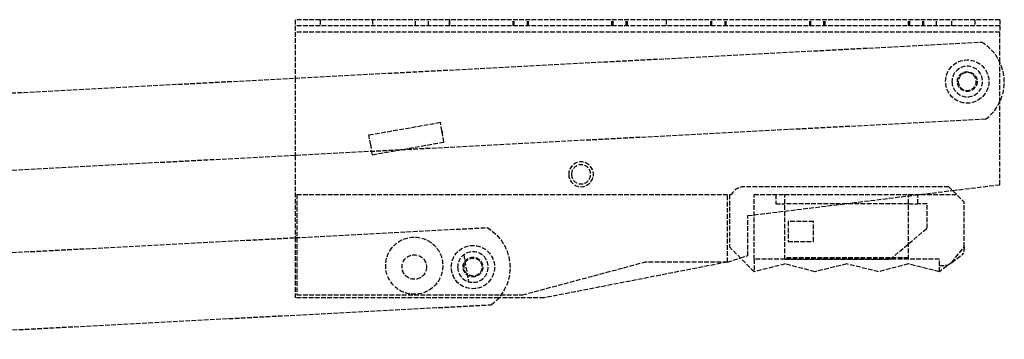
# Model space of a CAD drawing. Header units: millimetres. Extents: x -637 to 0, y -116 to 0.
# Tile 2 of 2: x -319 to 0, y -103 to 0. Entities that reach past the tile are written whole.
import ezdxf

# ---------------------------------------------------------------- set-up
doc = ezdxf.new("R2010")
doc.units = ezdxf.units.MM
doc.header["$LTSCALE"] = 10
doc.linetypes.add('ALLCAD_Strich', pattern=[0.2, 0.15, -0.05])
doc.layers.add('BESCH_KONT_sich_schn_seit_2d', color=160, linetype='Continuous')

msp = doc.modelspace()

# ---------------------------------------------------------------- linework, layer by layer
at = {"layer": 'BESCH_KONT_sich_schn_seit_2d', "linetype": 'ALLCAD_Strich', "extrusion": (-1.09476e-47, 1, -2.22045e-16)}
for p, q in [((-1.48, 0), (-229.48, 0)), ((-229.48, 0), (-229.48, -4)), ((-221.48, 0), (-221.48, -2)), ((-204.48, 0), (-204.48, -2)), ((-190.61, -2), (-190.61, 0)), ((-186.36, -2), (-186.36, 0)), ((-179.59, -2), (-179.59, 0)), ((-179.59, 0), (-179.59, -2)), ((-179.48, -2), (-179.48, 0)), ((-158.98, -2), (-158.98, 0)), ((-158.61, -2), (-158.61, 0)), ((-154.36, -2), (-154.36, 0)), ((-153.98, -2), (-153.98, 0)), ((-126.98, -2), (-126.98, 0)), ((-126.61, -2), (-126.61, 0)), ((-122.36, -2), (-122.36, 0)), ((-121.98, -2), (-121.98, 0)), ((-109.48, 0), (-109.48, -2)), ((-94.98, -2), (-94.98, 0)), ((-94.61, -2), (-94.61, 0)), ((-90.36, -2), (-90.36, 0)), ((-89.98, -2), (-89.98, 0)), ((-62.98, -2), (-62.98, 0)), ((-62.61, -2), (-62.61, 0)), ((-58.36, -2), (-58.36, 0)), ((-57.98, -2), (-57.98, 0)), ((-30.98, -2), (-30.98, 0)), ((-30.61, -2), (-30.61, 0)), ((-26.36, -2), (-26.36, 0)), ((-25.98, -2), (-25.98, 0)), ((-21.98, -2), (-21.98, 0)), ((-16.98, -2), (-16.98, 0)), ((-9.48, 0), (-9.48, -2)), ((-1.48, 0), (-1.48, -4)), ((-1.48, -2), (-229.48, -2)), ((-1.48, -4), (-229.48, -4)), ((-229.48, -4), (-229.48, -18.88)), ((-1.48, -13.61), (-1.48, -4)), ((-385.33, -27.05), (-7.35, -7.24)), ((-1.48, -26.7), (-1.48, -13.61)), ((-229.48, -18.88), (-229.48, -43.92)), ((-1.48, -53.36), (-1.48, -26.7)), ((-6.05, -32.21), (-378.92, -51.75)), ((-205.64, -37.26), (-182.49, -33.19)), ((-182, -35.98), (-182.49, -33.19)), ((-205.07, -40.46), (-205.64, -37.26)), ((-181.37, -39.59), (-182, -35.98)), ((-181.93, -36.36), (-182, -35.98)), ((-181.99, -36.07), (-181.93, -36.39)), ((-181.93, -36.4), (-181.93, -36.37)), ((-181.86, -36.77), (-181.93, -36.41)), ((-181.86, -36.77), (-181.88, -36.66)), ((-204.51, -43.66), (-205.07, -40.46)), ((-204.51, -43.66), (-181.37, -39.59)), ((-229.48, -43.92), (-229.48, -70.5)), ((-17.98, -54), (-83.98, -54)), ((-17.98, -54), (-12.98, -59)), ((-16.75, -55.24), (-1.48, -53.36)), ((-228.98, -56.56), (-89.62, -56.56)), ((-228.98, -56.56), (-228.98, -89)), ((-89.62, -78.4), (-89.62, -56.56)), ((-88.98, -56.56), (-88.98, -73.5)), ((-88.98, -56.56), (-88.35, -56.56)), ((-82.98, -63.37), (-16.75, -55.24)), ((-80.98, -77.5), (-80.98, -56.56)), ((-80.98, -56.56), (-70.98, -56.56)), ((-73.98, -56.56), (-73.98, -59.5)), ((-70.98, -77.5), (-70.98, -56.56)), ((-70.98, -56.56), (-30.98, -56.56)), ((-30.98, -56.56), (-15.43, -56.56)), ((-30.98, -77.5), (-30.98, -56.56)), ((-27.98, -59.5), (-27.98, -56.56)), ((-73.98, -59.5), (-70.98, -59.5)), ((-30.98, -59.5), (-70.98, -59.5)), ((-30.98, -59.5), (-27.98, -59.5)), ((-24.98, -59.5), (-27.98, -59.5)), ((-24.98, -67.43), (-24.98, -59.5)), ((-12.98, -73.5), (-12.98, -59)), ((-82.98, -76.3), (-82.98, -63.37)), ((-69.98, -65.3), (-69.98, -71.7)), ((-61.78, -65.3), (-69.98, -65.3)), ((-61.78, -71.7), (-61.78, -65.3)), ((-381.18, -78.45), (-167.35, -67.24)), ((-36.98, -77.5), (-24.98, -67.43)), ((-229.48, -70.5), (-229.48, -89.97)), ((-69.98, -71.7), (-61.78, -71.7)), ((-174.96, -76.05), (-173.43, -84.73)), ((-80.97, -81.51), (-88.98, -73.5)), ((-85.41, -77.07), (-82.98, -76.3)), ((-16.98, -78.5), (-12.98, -73.5)), ((-16.98, -78.5), (-13.3, -75.74)), ((-155.98, -89), (-116.42, -78.4)), ((-89.62, -78.4), (-148.95, -89.97)), ((-89.62, -78.4), (-116.42, -78.4)), ((-89.62, -78.4), (-85.41, -77.07)), ((-89.62, -78.4), (-89.62, -78.4)), ((-89.62, -78.4), (-89.62, -78.4)), ((-80.98, -77.5), (-80.98, -81.5)), ((-20.98, -77.5), (-80.98, -77.5)), ((-70.88, -79), (-80.97, -81.51)), ((-30.98, -77), (-70.98, -77)), ((-70.98, -77.46), (-36.93, -77.46)), ((-61.3, -81.5), (-70.88, -79)), ((-50.98, -79), (-61.3, -81.5)), ((-40.67, -81.5), (-50.98, -79)), ((-31.08, -79), (-40.67, -81.5)), ((-20.98, -81.5), (-31.08, -79)), ((-20.98, -81.5), (-20.98, -77.5)), ((-16.98, -78.5), (-20.98, -81.5)), ((-20.98, -79.5), (-18.98, -79.5)), ((-228.98, -89), (-155.98, -89)), ((-378.92, -103.36), (-166.05, -92.21)), ((-163.63, -89.97), (-229.48, -89.97)), ((-148.95, -89.97), (-163.63, -89.97))]:
    msp.add_line(p, q, dxfattribs=at)
at = {"layer": 'BESCH_KONT_sich_schn_seit_2d', "linetype": 'ALLCAD_Strich'}
for centre, radius in [((-11.98, -20), 7), ((-11.98, -20), 3.2), ((-190.98, -79.56), 9.24), ((-171.98, -80), 7), ((-190.98, -80), 3.95), ((-171.98, -80), 3.2)]:
    msp.add_circle(centre, radius, dxfattribs=at)
at = {"layer": 'BESCH_KONT_sich_schn_seit_2d', "linetype": 'ALLCAD_Strich', "extrusion": (-2.22045e-16, -2.22045e-16, -1)}
for centre, radius in [((11.98, -20), 4.95), ((11.98, -20), 2.9), ((136.98, -50), 4), ((136.98, -50), 3.1), ((171.98, -80), 4.95)]:
    msp.add_circle(centre, radius, dxfattribs=at)
at = {"layer": 'BESCH_KONT_sich_schn_seit_2d', "linetype": 'ALLCAD_Strich'}
for centre, radius, start, end in [((-14.98, -20.16), 15, 306.5573, 59.4427), ((-83.98, -59), 5, 90, 150.7412)]:
    msp.add_arc(centre, radius, start, end, dxfattribs=at)
at = {"layer": 'BESCH_KONT_sich_schn_seit_2d', "linetype": 'ALLCAD_Strich', "extrusion": (-2.22045e-16, -2.22045e-16, -1)}
for centre, radius, start, end in [((174.98, -80.16), 15, 120.5573, 233.4427), ((18.98, -73.5), 6, 180, 203.2037), ((20.98, -73.5), 8, 180, 196.2602), ((171.98, -80), 2.9, 310.8426, 29.2231), ((171.98, -80), 2.9, 29.2231, 310.8426), ((18.98, -73.5), 6, 263.0565, 270)]:
    msp.add_arc(centre, radius, start, end, dxfattribs=at)
at = {"layer": 'BESCH_KONT_sich_schn_seit_2d', "linetype": 'ALLCAD_Strich'}
for points, knots in [([(-181.93, -36.38), (-181.93, -36.37), (-181.93, -36.36), (-181.93, -36.36), (-181.94, -36.35), (-181.94, -36.35), (-181.94, -36.34), (-181.94, -36.33), (-181.94, -36.33), (-181.94, -36.32), (-181.94, -36.31), (-181.94, -36.31), (-181.95, -36.3), (-181.95, -36.29), (-181.95, -36.29), (-181.95, -36.28), (-181.95, -36.28), (-181.95, -36.27), (-181.95, -36.26), (-181.95, -36.26), (-181.95, -36.25), (-181.95, -36.24), (-181.96, -36.24), (-181.96, -36.23), (-181.96, -36.23), (-181.96, -36.22), (-181.96, -36.21), (-181.96, -36.21), (-181.96, -36.2), (-181.96, -36.2), (-181.96, -36.19), (-181.97, -36.19), (-181.97, -36.18), (-181.97, -36.17), (-181.97, -36.17), (-181.97, -36.16), (-181.97, -36.16), (-181.97, -36.15), (-181.97, -36.15), (-181.97, -36.14), (-181.97, -36.14), (-181.97, -36.13), (-181.98, -36.13), (-181.98, -36.12), (-181.98, -36.12), (-181.98, -36.11), (-181.98, -36.11), (-181.98, -36.1), (-181.98, -36.1), (-181.98, -36.09), (-181.98, -36.09), (-181.98, -36.09), (-181.98, -36.08), (-181.98, -36.08), (-181.99, -36.07), (-181.99, -36.07), (-181.99, -36.06), (-181.99, -36.06), (-181.99, -36.06), (-181.99, -36.05), (-181.99, -36.05), (-181.99, -36.05), (-181.99, -36.04), (-181.99, -36.04), (-181.99, -36.04), (-181.99, -36.03), (-181.99, -36.03), (-181.99, -36.03), (-181.99, -36.02), (-181.99, -36.02)], [0.0020844, 0.0020844, 0.0020844, 0.0020844, 0.03125, 0.03125, 0.03125, 0.0625, 0.0625, 0.0625, 0.09375, 0.09375, 0.09375, 0.125, 0.125, 0.125, 0.15625, 0.15625, 0.15625, 0.1875, 0.1875, 0.1875, 0.21875, 0.21875, 0.21875, 0.25, 0.25, 0.25, 0.28125, 0.28125, 0.28125, 0.3125, 0.3125, 0.3125, 0.34375, 0.34375, 0.34375, 0.375, 0.375, 0.375, 0.40625, 0.40625, 0.40625, 0.4375, 0.4375, 0.4375, 0.46875, 0.46875, 0.46875, 0.5, 0.5, 0.5, 0.53125, 0.53125, 0.53125, 0.5625, 0.5625, 0.5625, 0.59375, 0.59375, 0.59375, 0.625, 0.625, 0.625, 0.65625, 0.65625, 0.65625, 0.6875, 0.6875, 0.6875, 0.7138936, 0.7138936, 0.7138936, 0.7138936]), ([(-181.99, -36.02), (-181.99, -36.02), (-181.99, -36.03), (-181.99, -36.03), (-181.99, -36.03), (-181.99, -36.04), (-181.99, -36.04), (-181.99, -36.04), (-181.99, -36.05), (-181.99, -36.05), (-181.99, -36.05), (-181.99, -36.06), (-181.99, -36.06), (-181.99, -36.06), (-181.99, -36.07), (-181.99, -36.07), (-181.98, -36.08), (-181.98, -36.08), (-181.98, -36.09), (-181.98, -36.09), (-181.98, -36.09), (-181.98, -36.1), (-181.98, -36.1), (-181.98, -36.11), (-181.98, -36.11), (-181.98, -36.12), (-181.98, -36.12), (-181.98, -36.13), (-181.97, -36.13), (-181.97, -36.14), (-181.97, -36.14), (-181.97, -36.15), (-181.97, -36.15), (-181.97, -36.16), (-181.97, -36.16), (-181.97, -36.17), (-181.97, -36.17), (-181.97, -36.18), (-181.97, -36.19), (-181.96, -36.19), (-181.96, -36.2), (-181.96, -36.2), (-181.96, -36.21), (-181.96, -36.21), (-181.96, -36.22), (-181.96, -36.23), (-181.96, -36.23), (-181.96, -36.24), (-181.95, -36.24), (-181.95, -36.25), (-181.95, -36.26), (-181.95, -36.26), (-181.95, -36.27), (-181.95, -36.28), (-181.95, -36.28), (-181.95, -36.29), (-181.95, -36.29), (-181.95, -36.3), (-181.94, -36.31), (-181.94, -36.31), (-181.94, -36.32), (-181.94, -36.33), (-181.94, -36.33), (-181.94, -36.34), (-181.94, -36.35), (-181.94, -36.35), (-181.93, -36.36), (-181.93, -36.36), (-181.93, -36.36), (-181.93, -36.36)], [0.2861064, 0.2861064, 0.2861064, 0.2861064, 0.3125, 0.3125, 0.3125, 0.34375, 0.34375, 0.34375, 0.375, 0.375, 0.375, 0.40625, 0.40625, 0.40625, 0.4375, 0.4375, 0.4375, 0.46875, 0.46875, 0.46875, 0.5, 0.5, 0.5, 0.53125, 0.53125, 0.53125, 0.5625, 0.5625, 0.5625, 0.59375, 0.59375, 0.59375, 0.625, 0.625, 0.625, 0.65625, 0.65625, 0.65625, 0.6875, 0.6875, 0.6875, 0.71875, 0.71875, 0.71875, 0.75, 0.75, 0.75, 0.78125, 0.78125, 0.78125, 0.8125, 0.8125, 0.8125, 0.84375, 0.84375, 0.84375, 0.875, 0.875, 0.875, 0.90625, 0.90625, 0.90625, 0.9375, 0.9375, 0.9375, 0.96875, 0.96875, 0.96875, 0.9776777, 0.9776777, 0.9776777, 0.9776777]), ([(-181.99, -36.07), (-181.99, -36.07), (-181.99, -36.07), (-181.99, -36.07), (-181.99, -36.07), (-181.99, -36.07)], [0.0000960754, 0.0000960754, 0.0000960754, 0.0000960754, 0.0002909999, 0.0002909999, 0.000539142, 0.000539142, 0.000539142, 0.000539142]), ([(-181.88, -36.66), (-181.88, -36.65), (-181.88, -36.64), (-181.89, -36.63), (-181.89, -36.61), (-181.89, -36.6), (-181.9, -36.58), (-181.9, -36.56), (-181.9, -36.55), (-181.9, -36.53), (-181.91, -36.51), (-181.91, -36.49), (-181.91, -36.47), (-181.92, -36.45), (-181.92, -36.44), (-181.92, -36.42), (-181.93, -36.4), (-181.93, -36.38), (-181.93, -36.38)], [0.5, 0.5, 0.5, 0.5, 0.53125, 0.5625, 0.59375, 0.625, 0.65625, 0.6875, 0.71875, 0.75, 0.78125, 0.8125, 0.84375, 0.875, 0.90625, 0.9375, 0.96875, 0.9985631, 0.9985631, 0.9985631, 0.9985631]), ([(-181.93, -36.39), (-181.92, -36.44), (-181.91, -36.48), (-181.9, -36.58), (-181.89, -36.62), (-181.88, -36.65), (-181.88, -36.66), (-181.88, -36.66)], [-0.6167644, -0.6167644, -0.6167644, -0.6167644, -0.4721027, -0.4721027, -0.3183657, -0.3183657, -0.3148091, -0.3148091, -0.3148091, -0.3148091]), ([(-181.93, -36.39), (-181.93, -36.39), (-181.93, -36.39), (-181.93, -36.4), (-181.93, -36.4), (-181.93, -36.4), (-181.93, -36.4)], [0.02145826, 0.02145826, 0.02145826, 0.02145826, 0.03125, 0.03125, 0.03125, 0.0324292, 0.0324292, 0.0324292, 0.0324292]), ([(-181.93, -36.41), (-181.93, -36.41), (-181.92, -36.41), (-181.92, -36.42), (-181.92, -36.42), (-181.92, -36.43), (-181.92, -36.44), (-181.92, -36.44), (-181.92, -36.45), (-181.92, -36.45), (-181.92, -36.46), (-181.92, -36.47), (-181.91, -36.47), (-181.91, -36.48), (-181.91, -36.49), (-181.91, -36.49), (-181.91, -36.5), (-181.91, -36.5), (-181.91, -36.51), (-181.91, -36.52), (-181.91, -36.52), (-181.9, -36.53), (-181.9, -36.53), (-181.9, -36.54), (-181.9, -36.55), (-181.9, -36.55), (-181.9, -36.56), (-181.9, -36.56), (-181.9, -36.57), (-181.9, -36.57), (-181.9, -36.58), (-181.89, -36.59), (-181.89, -36.59), (-181.89, -36.6), (-181.89, -36.6), (-181.89, -36.61), (-181.89, -36.61), (-181.89, -36.62), (-181.89, -36.62), (-181.89, -36.63), (-181.89, -36.63), (-181.89, -36.64), (-181.88, -36.64), (-181.88, -36.65), (-181.88, -36.65), (-181.88, -36.66), (-181.88, -36.66), (-181.88, -36.66), (-181.88, -36.66)], [0.0563858, 0.0563858, 0.0563858, 0.0563858, 0.0625, 0.0625, 0.0625, 0.09375, 0.09375, 0.09375, 0.125, 0.125, 0.125, 0.15625, 0.15625, 0.15625, 0.1875, 0.1875, 0.1875, 0.21875, 0.21875, 0.21875, 0.25, 0.25, 0.25, 0.28125, 0.28125, 0.28125, 0.3125, 0.3125, 0.3125, 0.34375, 0.34375, 0.34375, 0.375, 0.375, 0.375, 0.40625, 0.40625, 0.40625, 0.4375, 0.4375, 0.4375, 0.46875, 0.46875, 0.46875, 0.5, 0.5, 0.5, 0.5006143, 0.5006143, 0.5006143, 0.5006143])]:
    msp.add_open_spline(points, degree=3, knots=knots, dxfattribs=at)
for points in [[(-181.93, -36.36), (-181.93, -36.37), (-181.93, -36.37), (-181.93, -36.37)], [(-181.93, -36.37), (-181.93, -36.37), (-181.93, -36.38), (-181.93, -36.38)], [(-181.93, -36.38), (-181.93, -36.38), (-181.93, -36.38), (-181.93, -36.38)], [(-181.93, -36.38), (-181.93, -36.38), (-181.93, -36.38), (-181.93, -36.38)], [(-181.93, -36.4), (-181.93, -36.4), (-181.93, -36.41), (-181.93, -36.41)]]:
    msp.add_open_spline(points, degree=3, dxfattribs=at)

doc.saveas('drawing.dxf')
